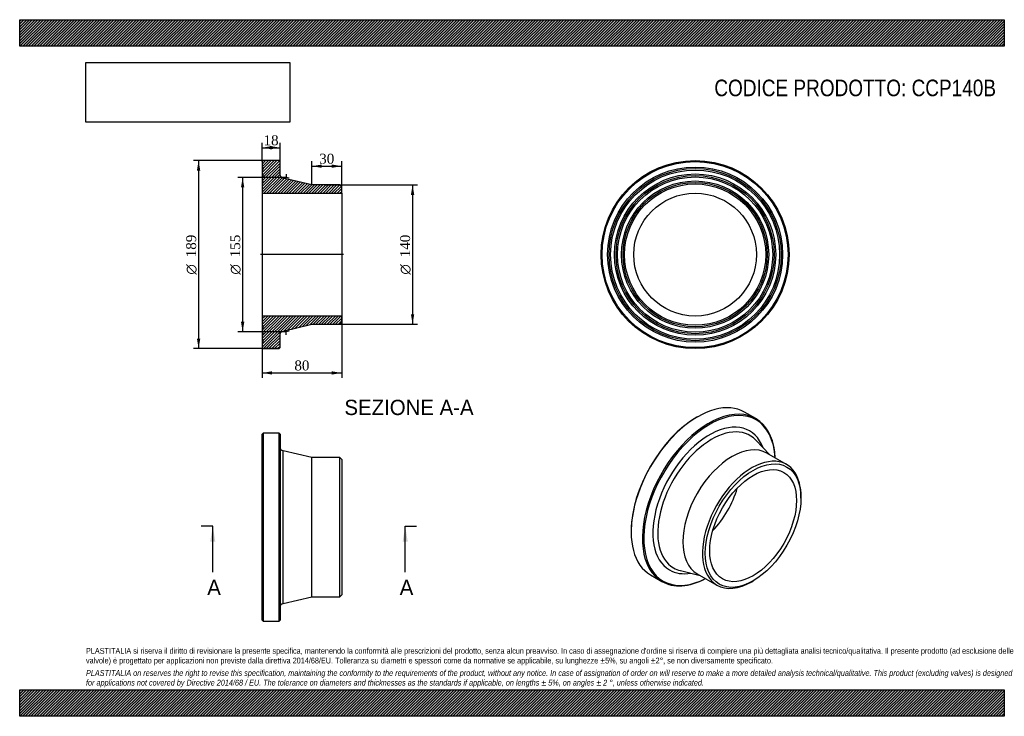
# Model space of a CAD drawing. Header units: millimetres. Extents: x 0 to 990, y 0 to 700.
import ezdxf
from ezdxf.enums import TextEntityAlignment as Align
from ezdxf.lldxf.tags import DXFTag

# ---------------------------------------------------------------- set-up
doc = ezdxf.new("R2010")
doc.units = ezdxf.units.MM
doc.header["$LTSCALE"] = 3.333333
for name, color, linetype in [('CCP140B', 7, 'Continuous'), ('Default', 7, 'Continuous'), ('DV4_Default', 7, 'Continuous')]:
    doc.layers.add(name, color=color, linetype=linetype)
doc.styles.add('SEACAD_Solid_Edge_ANSI', font='seans.ttf')
doc.styles.add('SEACAD_Solid_Edge_ANSI1_Symbols', font='semeca1.ttf')
doc.styles.add('SEACAD_Times_New_Roman', font='times.ttf')
tags = doc.linetypes.add('CENTER2', pattern=[28.575, 19.05, -3.175, 3.175, -3.175]).pattern_tags.tags
tags[10:11] = [DXFTag(74, 4), DXFTag(75, 0), DXFTag(340, '0'), DXFTag(46, 0.0), DXFTag(50, 0.0), DXFTag(44, 0.0), DXFTag(45, 0.0)]
tags[8:9] = [DXFTag(74, 4), DXFTag(75, 0), DXFTag(340, '0'), DXFTag(46, 0.0), DXFTag(50, 0.0), DXFTag(44, 0.0), DXFTag(45, 0.0)]
tags[6:7] = [DXFTag(74, 4), DXFTag(75, 0), DXFTag(340, '0'), DXFTag(46, 0.0), DXFTag(50, 0.0), DXFTag(44, 0.0), DXFTag(45, 0.0)]
tags[4:5] = [DXFTag(74, 4), DXFTag(75, 0), DXFTag(340, '0'), DXFTag(46, 0.0), DXFTag(50, 0.0), DXFTag(44, 0.0), DXFTag(45, 0.0)]
doc.dimstyles.new('ANSImm', dxfattribs={"dimtxt": 10, "dimasz": 10, "dimexe": 5, "dimexo": 0, "dimgap": 2.5, "dimtad": 1, "dimdsep": 46, "dimtxsty": 'SEACAD_Times_New_Roman', "dimblk1": '_SE_FILLED', "dimblk2": '_SE_FILLED', "dimsah": 1, "dimcen": 5, "dimazin": 0, "dimtfac": 0.85, "dimtdec": 3, "dimtofl": 0, "dimtmove": 0, "dimatfit": 3, "dimfxl": 1, "dimarcsym": 0})
picture_1 = doc.add_image_def('image1.jpg', size_in_pixel=(4302, 1260))

# ---------------------------------------------------------------- blocks, each defined once
blk = doc.blocks.new('SE')
at = {"layer": 'CCP140B', "color": 7, "linetype": 'Continuous'}
for p, q in [((244.78, 284.58), (243.78, 283.58)), ((243.78, 96.58), (243.78, 283.58)), ((244.78, 284.58), (244.78, 95.58)), ((260.78, 284.58), (244.78, 284.58)), ((260.78, 95.58), (260.78, 284.58)), ((261.78, 283.58), (260.78, 284.58)), ((261.78, 283.58), (261.78, 96.58)), ((264.87, 113.31), (264.87, 266.86)), ((293.78, 260.08), (264.87, 266.86)), ((293.78, 120.08), (293.78, 260.08)), ((321.78, 260.08), (293.78, 260.08)), ((321.78, 120.08), (321.78, 260.08)), ((323.78, 258.08), (321.78, 260.08)), ((323.78, 258.08), (323.78, 122.08)), ((264.87, 113.31), (293.78, 120.08)), ((293.78, 120.08), (321.78, 120.08)), ((321.78, 120.08), (323.78, 122.08)), ((243.78, 96.58), (244.78, 95.58)), ((244.78, 95.58), (260.78, 95.58)), ((260.78, 95.58), (261.78, 96.58))]:
    blk.add_line(p, q, dxfattribs=at)
for centre, start, end in [((265.78, 270.75), 180, 256.80939), ((265.78, 109.41), 103.19061, 180)]:
    blk.add_arc(centre, 4, start, end, dxfattribs=at)
blk = doc.blocks.new('SE1')
at = {"layer": 'CCP140B', "color": 7, "linetype": 'Continuous'}
for p, q in [((681.58, 301.01), (680.88, 300.6)), ((740.15, 299.15), (728.83, 305.69)), ((754.15, 262.78), (740.01, 277.54)), ((771.03, 253.03), (751.23, 264.46)), ((785.53, 219.36), (785.53, 220.99)), ((614.76, 186.08), (614.76, 185.27)), ((634.33, 142.01), (645.65, 135.48)), ((664.29, 146.4), (684.15, 141.54)), ((681.23, 143.22), (701.03, 131.79)), ((736.03, 135.26), (737.44, 136.07))]:
    blk.add_line(p, q, dxfattribs=at)
for centre, major_axis, start_param, end_param in [((681.58, 223.85), (47.25, 81.84), 0, 3.141593), ((692.9, 217.32), (-47.25, -81.84), 2.404969, 6.283185), ((693.6, 216.91), (46.75, 80.97), 0, 3.866346), ((680.88, 224.26), (-46.75, -80.97), 3.926991, 5.497787), ((693.6, 216.91), (46.75, 80.97), 5.558432, 6.283185), ((693.6, 216.91), (-40.34, -69.86), 2.693789, 6.283185), ((695.79, 215.65), (-38.39, -66.49), 2.975096, 6.283185), ((716.23, 203.84), (-35, -60.62), 3.141593, 6.283185), ((736.03, 192.41), (-35, -60.62), 2.356194, 6.283185), ((680.88, 224.26), (-30.85, -53.43), 1.160073, 1.98152), ((695.79, 215.65), (-38.39, -66.49), 0, 0.164837), ((693.6, 216.91), (-40.34, -69.86), 0, 0.447803), ((695.79, 215.65), (-38.39, -66.49), 0.164837, 0.166496), ((692.9, 217.32), (-47.25, -81.84), 0, 0.736624), ((736.03, 192.41), (-35, -60.62), 0, 0.785398)]:
    blk.add_ellipse(centre, major_axis=major_axis, ratio=0.57735, start_param=start_param, end_param=end_param, dxfattribs=at)
for major_axis in [(34, 58.89), (-30.85, -53.43)]:
    blk.add_ellipse((737.44, 191.6), major_axis=major_axis, ratio=0.57735, dxfattribs=at)
blk = doc.blocks.new('SE2')
at = {"layer": 'CCP140B', "color": 7, "linetype": 'Continuous'}
for radius in [94.5, 93.5, 88, 86.5, 85, 81, 79.5, 78, 74, 72.5, 71, 61.7]:
    blk.add_circle((679.11, 463.95), radius, dxfattribs=at)
blk = doc.blocks.new('SE4')
at = {"color": 7, "linetype": 'Continuous', "style": 'SEACAD_Solid_Edge_ANSI'}
blk.add_text('A', height=15.33, dxfattribs=at).set_placement((188.59, 137.23), align=Align.TOP_LEFT)
blk = doc.blocks.new('SE5')
at = {"color": 7, "linetype": 'Continuous', "style": 'SEACAD_Solid_Edge_ANSI'}
blk.add_text('A', height=15.33, dxfattribs=at).set_placement((382.11, 137.23), align=Align.TOP_LEFT)
blk = doc.blocks.new('SEANNOT_GROUP')
at = {"linetype": 'Continuous'}
blk.add_hatch(color=7, dxfattribs=at).paths.add_polyline_path([(196.67, 175.57), (194.12, 190.9), (191.56, 175.57)])
at = {"color": 7, "linetype": 'Continuous'}
blk.add_lwpolyline([(194.12, 144.9), (194.12, 190.9)], dxfattribs=at)
blk = doc.blocks.new('SEANNOT_GROUP1')
at = {"linetype": 'Continuous'}
blk.add_hatch(color=7, dxfattribs=at).paths.add_polyline_path([(390.19, 175.57), (387.63, 190.9), (385.08, 175.57)])
at = {"color": 7, "linetype": 'Continuous'}
blk.add_lwpolyline([(387.63, 144.9), (387.63, 190.9)], dxfattribs=at)
blk = doc.blocks.new('SE3')
at = {"layer": 'Default', "color": 7, "linetype": 'CENTER2'}
for p, q in [((194.12, 190.9), (182.62, 190.9)), ((387.63, 190.9), (399.13, 190.9))]:
    blk.add_line(p, q, dxfattribs=at)
at = {"layer": 'Default', "color": 7, "linetype": 'CENTER2', "const_width": 0.0001}
blk.add_lwpolyline([(194.12, 190.9), (387.63, 190.9)], dxfattribs=at)
at = {"layer": 'Default'}
for name in ['SEANNOT_GROUP', 'SEANNOT_GROUP1', 'SE4', 'SE5']:
    blk.add_blockref(name, (0, 0), dxfattribs=at)
blk = doc.blocks.new('SE6')
at = {"layer": 'CCP140B', "linetype": 'Continuous'}
h = blk.add_hatch(dxfattribs=at)
h.set_pattern_fill('LINE', scale=0.62992, angle=45, style=0)
edge = h.paths.add_edge_path()
edge.add_line((321.78, 533.94), (293.78, 533.94))
edge.add_line((293.78, 533.94), (264.87, 540.72))
edge.add_spline(control_points=[(264.87, 540.72), (264.43, 540.82), (264.02, 540.99), (263.26, 541.47), (262.93, 541.77), (262.51, 542.3), (262.39, 542.49), (262.17, 542.88), (262.08, 543.09), (261.93, 543.51), (261.88, 543.72), (261.8, 544.17), (261.78, 544.39), (261.78, 544.61)], knot_values=[0, 0, 0, 0, 0.25, 0.25, 0.5, 0.5, 0.625, 0.625, 0.75, 0.75, 0.875, 0.875, 1, 1, 1, 1], degree=3, periodic=0)
edge.add_line((261.78, 544.61), (261.78, 557.44))
edge.add_line((261.78, 557.44), (260.78, 558.44))
edge.add_line((260.78, 558.44), (244.78, 558.44))
edge.add_line((244.78, 558.44), (243.78, 557.44))
edge.add_line((243.78, 557.44), (243.78, 551.94))
edge.add_line((243.78, 551.94), (244.88, 550.44))
edge.add_line((244.88, 550.44), (243.78, 548.94))
edge.add_line((243.78, 548.94), (243.78, 544.94))
edge.add_line((243.78, 544.94), (244.88, 543.44))
edge.add_line((244.88, 543.44), (243.78, 541.94))
edge.add_line((243.78, 541.94), (243.78, 537.94))
edge.add_line((243.78, 537.94), (244.88, 536.44))
edge.add_line((244.88, 536.44), (243.78, 534.94))
edge.add_line((243.78, 534.94), (243.78, 525.64))
edge.add_line((243.78, 525.64), (323.78, 525.64))
edge.add_line((323.78, 525.64), (323.78, 531.94))
edge.add_line((323.78, 531.94), (321.78, 533.94))
h = blk.add_hatch(dxfattribs=at)
h.set_pattern_fill('LINE', scale=0.62992, angle=45, style=0)
edge = h.paths.add_edge_path()
edge.add_line((323.78, 395.95), (323.78, 402.25))
edge.add_line((323.78, 402.25), (243.78, 402.25))
edge.add_line((243.78, 402.25), (243.78, 392.95))
edge.add_line((243.78, 392.95), (244.88, 391.45))
edge.add_line((244.88, 391.45), (243.78, 389.95))
edge.add_line((243.78, 389.95), (243.78, 385.95))
edge.add_line((243.78, 385.95), (244.88, 384.45))
edge.add_line((244.88, 384.45), (243.78, 382.95))
edge.add_line((243.78, 382.95), (243.78, 378.95))
edge.add_line((243.78, 378.95), (244.88, 377.45))
edge.add_line((244.88, 377.45), (243.78, 375.95))
edge.add_line((243.78, 375.95), (243.78, 370.45))
edge.add_line((243.78, 370.45), (244.78, 369.45))
edge.add_line((244.78, 369.45), (260.78, 369.45))
edge.add_line((260.78, 369.45), (261.78, 370.45))
edge.add_line((261.78, 370.45), (261.78, 383.28))
edge.add_spline(control_points=[(261.78, 383.28), (261.78, 383.5), (261.8, 383.73), (261.88, 384.17), (261.93, 384.38), (262.08, 384.8), (262.17, 385.01), (262.39, 385.4), (262.51, 385.59), (262.79, 385.94), (262.94, 386.1), (263.27, 386.4), (263.45, 386.54), (264.02, 386.9), (264.43, 387.07), (264.87, 387.17)], knot_values=[0, 0, 0, 0, 0.125, 0.125, 0.25, 0.25, 0.375, 0.375, 0.5, 0.5, 0.625, 0.625, 0.75, 0.75, 1, 1, 1, 1], degree=3, periodic=0)
edge.add_line((264.87, 387.17), (293.78, 393.95))
edge.add_line((293.78, 393.95), (321.78, 393.95))
edge.add_line((321.78, 393.95), (323.78, 395.95))
at = {"layer": 'CCP140B', "color": 7, "linetype": 'Continuous'}
for p, q in [((243.78, 557.44), (244.78, 558.44)), ((243.78, 557.44), (243.78, 551.94)), ((260.78, 558.44), (244.78, 558.44)), ((260.78, 558.44), (261.78, 557.44)), ((261.78, 544.61), (261.78, 557.44)), ((243.78, 551.94), (243.78, 548.97)), ((243.78, 551.94), (244.88, 550.44)), ((244.88, 550.44), (243.78, 548.94)), ((243.78, 548.94), (243.78, 544.94)), ((243.78, 544.94), (243.78, 541.97)), ((243.78, 544.94), (244.88, 543.44)), ((244.88, 543.44), (243.78, 541.94)), ((243.78, 541.94), (243.78, 537.94)), ((243.78, 537.94), (243.78, 534.97)), ((243.78, 537.94), (244.88, 536.44)), ((244.88, 536.44), (243.78, 534.94)), ((243.78, 534.94), (243.78, 525.64)), ((293.78, 533.94), (264.87, 540.72)), ((243.78, 525.64), (243.78, 402.25)), ((243.78, 525.64), (323.78, 525.64)), ((321.78, 533.94), (293.78, 533.94)), ((321.78, 533.94), (323.78, 531.94)), ((323.78, 525.64), (323.78, 531.94)), ((323.78, 525.64), (323.78, 402.25)), ((323.78, 402.25), (243.78, 402.25)), ((243.78, 402.25), (243.78, 392.95)), ((323.78, 395.95), (323.78, 402.25)), ((243.78, 392.95), (244.88, 391.45)), ((243.78, 392.92), (243.78, 389.95)), ((244.88, 391.45), (243.78, 389.95)), ((243.78, 389.95), (243.78, 385.95)), ((264.87, 387.17), (293.78, 393.95)), ((293.78, 393.95), (321.78, 393.95)), ((323.78, 395.95), (321.78, 393.95)), ((243.78, 385.95), (244.88, 384.45)), ((243.78, 385.93), (243.78, 382.95)), ((244.88, 384.45), (243.78, 382.95)), ((243.78, 382.95), (243.78, 378.95)), ((243.78, 378.95), (244.88, 377.45)), ((243.78, 378.93), (243.78, 375.95)), ((244.88, 377.45), (243.78, 375.95)), ((261.78, 370.45), (261.78, 383.28)), ((243.78, 375.95), (243.78, 370.45)), ((244.78, 369.45), (243.78, 370.45)), ((244.78, 369.45), (260.78, 369.45)), ((261.78, 370.45), (260.78, 369.45))]:
    blk.add_line(p, q, dxfattribs=at)
for points, knots in [([(264.87, 540.72), (264.43, 540.82), (264.02, 540.99), (263.26, 541.47), (262.93, 541.77), (262.51, 542.3), (262.39, 542.49), (262.17, 542.88), (262.08, 543.09), (261.93, 543.51), (261.88, 543.72), (261.8, 544.17), (261.78, 544.39), (261.78, 544.61)], [0, 0, 0, 0, 0.25, 0.25, 0.5, 0.5, 0.625, 0.625, 0.75, 0.75, 0.875, 0.875, 1, 1, 1, 1]), ([(261.78, 383.28), (261.78, 384.17), (262.1, 385.06), (263.2, 386.46), (263.99, 386.97), (264.87, 387.17)], [0, 0, 0, 0, 0.5, 0.5, 1, 1, 1, 1])]:
    blk.add_open_spline(points, degree=3, knots=knots, dxfattribs=at)
at = {"layer": 'DV4_Default', "color": 7, "linetype": 'CENTER2'}
for p, q in [((267.78, 544.62), (267.78, 541.45)), ((270.87, 540.72), (267.78, 541.45)), ((325.53, 463.95), (242.03, 463.95)), ((270.87, 387.17), (267.78, 386.45)), ((267.78, 383.27), (267.78, 386.45))]:
    blk.add_line(p, q, dxfattribs=at)
blk = doc.blocks.new('DMBLK142')
at = {"layer": 'Default', "linetype": 'Continuous'}
for points in [[(253.78, 573.06), (243.78, 571.39), (253.78, 569.73)], [(251.78, 573.06), (251.78, 569.73), (261.78, 571.39)]]:
    blk.add_hatch(color=7, dxfattribs=at).paths.add_polyline_path(points)
at = {"layer": 'Default', "color": 7, "linetype": 'Continuous'}
for p, q in [((243.78, 557.44), (243.78, 576.39)), ((261.78, 557.44), (261.78, 576.39)), ((243.78, 571.39), (261.78, 571.39))]:
    blk.add_line(p, q, dxfattribs=at)
at = {"layer": 'Default', "color": 7, "linetype": 'Continuous', "style": 'SEACAD_Times_New_Roman'}
blk.add_text('18', height=10, dxfattribs=at).set_placement((245.2, 583.89), align=Align.TOP_LEFT)
blk = doc.blocks.new('_SE_FILLED')
at = {"color": 0}
blk.add_line((0, 0), (-1, 0), dxfattribs=at)
blk.add_solid([(0, 0), (-1, -0.1665), (-1, 0.1665), (0, 0)], dxfattribs=at)
blk = doc.blocks.new('DMBLK143')
at = {"layer": 'Default', "linetype": 'Continuous'}
for points in [[(303.78, 554.47), (293.78, 552.81), (303.78, 551.14)], [(313.78, 554.47), (313.78, 551.14), (323.78, 552.81)]]:
    blk.add_hatch(color=7, dxfattribs=at).paths.add_polyline_path(points)
at = {"layer": 'Default', "color": 7, "linetype": 'Continuous'}
for p, q in [((293.78, 533.94), (293.78, 557.81)), ((323.78, 525.64), (323.78, 557.81)), ((293.78, 552.81), (323.78, 552.81))]:
    blk.add_line(p, q, dxfattribs=at)
at = {"layer": 'Default', "color": 7, "linetype": 'Continuous', "style": 'SEACAD_Times_New_Roman'}
blk.add_text('30', height=10, dxfattribs=at).set_placement((301.2, 565.31), align=Align.TOP_LEFT)
blk = doc.blocks.new('DMBLK144')
at = {"layer": 'Default', "linetype": 'Continuous'}
for points in [[(253.78, 343.38), (253.78, 346.71), (243.78, 345.05)], [(313.78, 343.38), (323.78, 345.05), (313.78, 346.71)]]:
    blk.add_hatch(color=7, dxfattribs=at).paths.add_polyline_path(points)
at = {"layer": 'Default', "color": 7, "linetype": 'Continuous'}
for p, q in [((243.78, 402.25), (243.78, 340.05)), ((323.78, 402.25), (323.78, 340.05)), ((243.78, 345.05), (323.78, 345.05))]:
    blk.add_line(p, q, dxfattribs=at)
at = {"layer": 'Default', "color": 7, "linetype": 'Continuous', "style": 'SEACAD_Times_New_Roman'}
blk.add_text('80', height=10, dxfattribs=at).set_placement((276.2, 357.55), align=Align.TOP_LEFT)
blk = doc.blocks.new('GDimGGroup')
at = {"layer": 'Default', "linetype": 'Continuous'}
for points in [[(178.21, 548.44), (181.55, 548.44), (179.88, 558.44)], [(178.21, 379.45), (179.88, 369.45), (181.55, 379.45)]]:
    blk.add_hatch(color=7, dxfattribs=at).paths.add_polyline_path(points)
at = {"layer": 'Default', "color": 7, "linetype": 'Continuous'}
for p, q in [((260.78, 558.44), (174.88, 558.44)), ((179.88, 558.44), (179.88, 369.45)), ((260.78, 369.45), (174.88, 369.45))]:
    blk.add_line(p, q, dxfattribs=at)
for s, style, p in [('189', 'SEACAD_Times_New_Roman', (167.38, 461.27)), ('O', 'SEACAD_Solid_Edge_ANSI1_Symbols', (167.38, 443.87))]:
    blk.add_text(s, height=10, rotation=90, dxfattribs=dict(at, style=style)).set_placement(p, align=Align.TOP_LEFT)
blk = doc.blocks.new('GDimGGroup1')
at = {"layer": 'Default', "linetype": 'Continuous'}
for points in [[(222.5, 531.45), (225.83, 531.45), (224.17, 541.45)], [(222.5, 396.45), (224.17, 386.45), (225.83, 396.45)]]:
    blk.add_hatch(color=7, dxfattribs=at).paths.add_polyline_path(points)
at = {"layer": 'Default', "color": 7, "linetype": 'Continuous'}
for p, q in [((267.78, 541.45), (219.17, 541.45)), ((224.17, 541.45), (224.17, 386.45)), ((267.78, 386.45), (219.17, 386.45))]:
    blk.add_line(p, q, dxfattribs=at)
for s, style, p in [('155', 'SEACAD_Times_New_Roman', (211.67, 461.27)), ('O', 'SEACAD_Solid_Edge_ANSI1_Symbols', (211.67, 443.87))]:
    blk.add_text(s, height=10, rotation=90, dxfattribs=dict(at, style=style)).set_placement(p, align=Align.TOP_LEFT)
blk = doc.blocks.new('GDimGGroup2')
at = {"layer": 'Default', "linetype": 'Continuous'}
for points in [[(396.71, 523.94), (395.04, 533.94), (393.37, 523.94)], [(396.71, 403.95), (393.37, 403.95), (395.04, 393.95)]]:
    blk.add_hatch(color=7, dxfattribs=at).paths.add_polyline_path(points)
at = {"layer": 'Default', "color": 7, "linetype": 'Continuous'}
for p, q in [((307.78, 533.94), (400.04, 533.94)), ((395.04, 533.94), (395.04, 393.95)), ((307.78, 393.95), (400.04, 393.95))]:
    blk.add_line(p, q, dxfattribs=at)
for s, style, p in [('140', 'SEACAD_Times_New_Roman', (382.54, 461.27)), ('O', 'SEACAD_Solid_Edge_ANSI1_Symbols', (382.54, 443.87))]:
    blk.add_text(s, height=10, rotation=90, dxfattribs=dict(at, style=style)).set_placement(p, align=Align.TOP_LEFT)

msp = doc.modelspace()

# ---------------------------------------------------------------- hatches: boundary and pattern name
at = {"layer": 'Default', "linetype": 'Continuous'}
h = msp.add_hatch(dxfattribs=at)
h.set_pattern_fill('LINE', scale=0.629921, angle=45, style=0)
h.paths.add_polyline_path([(990, 673.333), (990, 700), (0, 700), (0, 673.333)])
for points in [[(990, 673.333), (990, 700), (0, 700), (0, 673.333)], [(990, 0), (990, 26.667), (0, 26.667), (0, 0)]]:
    msp.add_hatch(color=7, dxfattribs=at).paths.add_polyline_path(points)
h = msp.add_hatch(dxfattribs=at)
h.set_pattern_fill('LINE', scale=0.62992, angle=45, style=0)
h.paths.add_polyline_path([(990, 0), (990, 26.667), (0, 26.667), (0, 0)])

# ---------------------------------------------------------------- linework, layer by layer
at = {"layer": 'Default', "color": 7, "linetype": 'Continuous'}
for p, q in [((0, 700), (990, 700)), ((0, 673.333), (0, 700)), ((990, 700), (990, 673.333)), ((990, 673.333), (0, 673.333)), ((0, 26.667), (990, 26.667)), ((0, 0), (0, 26.667)), ((990, 26.667), (990, 0)), ((990, 0), (0, 0))]:
    msp.add_line(p, q, dxfattribs=at)

# ---------------------------------------------------------------- block references
at = {"layer": 'Default'}
for name in ['GDimGGroup', 'SE6', 'SE2', 'GDimGGroup1', 'GDimGGroup2', 'SE1', 'SE', 'SE3']:
    msp.add_blockref(name, (0, 0), dxfattribs=at)

# ---------------------------------------------------------------- texts
at = {"layer": 'Default', "color": 7, "linetype": 'Continuous', "style": 'SEACAD_Solid_Edge_ANSI'}
msp.add_text('SEZIONE A-A', height=15.33333, dxfattribs=at).set_placement((326.507, 318.068), align=Align.TOP_LEFT)
at = {"layer": 'Default', "attachment_point": 1}
for s, insert, char_height, width in [('{\\fArial Narrow|b0||i0||c0|p34;\\C7;\\H16.66666667;\\W1.;CODICE PRODOTTO: CCP140B}', (698.426, 639.781), 16.66667, 283.87125), ("{\\fArial Narrow|b0||i0||c0|p34;\\C7;\\H5.833333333;\\W1.;PLASTITALIA si riserva il diritto di revisionare la presente specifica, mantenendo la conformità alle prescrizioni del prodotto, senza alcun preavviso. In caso di assegnazione d'ordine si riserva di compiere una più dettagliata analisi tecnico/qualitativa. Il presente prodotto (ad esclusione delle \\P}{\\fArial Narrow|b0||i0||c0|p34;\\C7;\\H5.833333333;\\W1.;valvole) è progettato per applicazioni non previste dalla direttiva 2014/68/EU. Tolleranza su diametri e spessori come da normative se applicabile, su lunghezze ±5%, su angoli ±2°, se non diversamente specificato.\\P}{\\fArial Narrow|b0||i0||c0|p34;\\C7;\\H1.666666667;\\W1.;   \\P}{\\fArial Narrow|b0||i1||c0|p34;\\C7;\\H5.833333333;\\W1.;PLASTITALIA on reserves the right to revise this specification, maintaining the conformity to the requirements of the product, without any notice. In case of assignation of order on will reserve to make a more detailed analysis technical/qualitative. This product (excluding valves) is designed \\P}{\\fArial Narrow|b0||i1||c0|p34;\\C7;\\H5.833333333;\\W1.;for applications not covered by Directive 2014/68 / EU. The tolerance on diameters and thicknesses as the standards if applicable, on lengths ± 5%, on angles ± 2 °, unless otherwise indicated.\\P}", (66.667, 68.675), 5.833333, 856.66667)]:
    msp.add_mtext(s, dxfattribs=dict(at, insert=insert, char_height=char_height, width=width))

# ---------------------------------------------------------------- dimensions: what is measured, and where the dimension line sits
at = {"layer": 'Default', "color": 7, "linetype": 'Continuous'}
for base, p1, p2, picture, middle in [((243.784, 571.394), (243.784, 557.442), (261.784, 557.442), 'DMBLK142', (252.784, 571.394)), ((243.784, 345.048), (243.784, 402.251), (323.784, 402.251), 'DMBLK144', (283.784, 345.048))]:
    dim = msp.add_linear_dim(base=base, p1=p1, p2=p2, angle=0, text='\\A1;<>', dimstyle='ANSImm', dxfattribs=at)
    dim.commit()
    dim.dimension.update_dxf_attribs({"geometry": picture, "text_midpoint": middle, "dimtype": 161})
dim = msp.add_linear_dim(base=(323.784, 552.805), p1=(293.784, 533.941), p2=(323.784, 525.64), text='\\A1;<>', dimstyle='ANSImm', dxfattribs=at)
dim.commit()
dim.dimension.update_dxf_attribs({"geometry": 'DMBLK143', "text_midpoint": (308.784, 552.805), "dimtype": 160})

# ---------------------------------------------------------------- pictures from other files: only their frames are drawn
image = msp.add_image(picture_1, insert=(66.667, 597.011), size_in_units=(204.857, 60))
image.dxf.flags = 7

doc.saveas('drawing.dxf')
